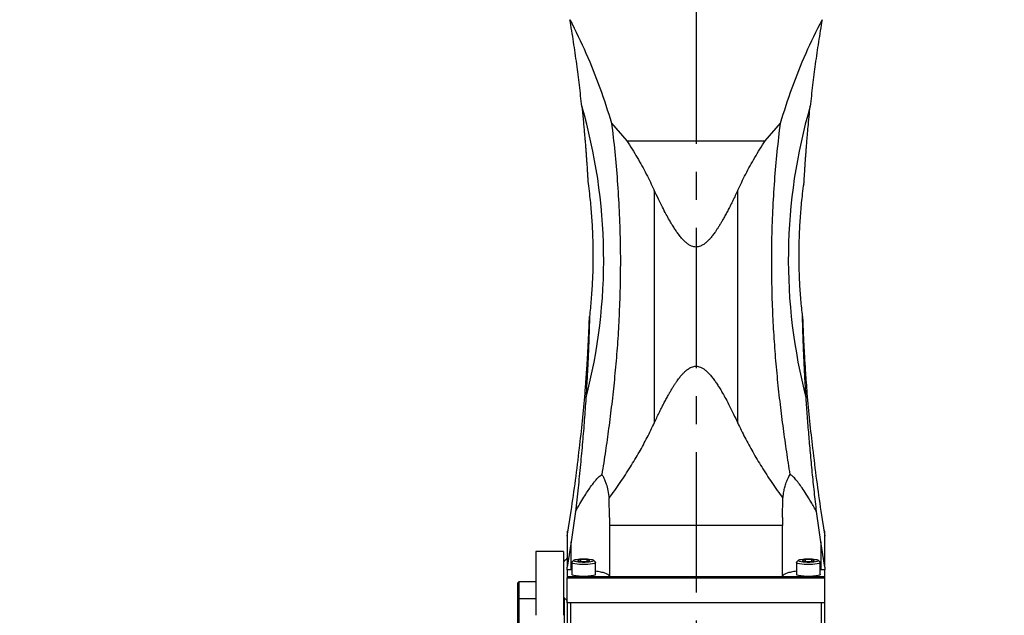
# Model space of a CAD drawing. Extents: x 0 to 841, y 0 to 594.
# Tile 93 of 142: x 455 to 544, y 281 to 335. Entities that reach past the tile are written whole.
import ezdxf

# ---------------------------------------------------------------- set-up
doc = ezdxf.new("R2010")
doc.units = 0
doc.linetypes.add('CENTERX2', pattern=[20.32, 12.7, -2.54, 2.54, -2.54])
doc.layers.get('0').update_dxf_attribs({"linetype": 'CONTINUOUS'})
doc.styles.add('SLDTEXTSTYLE0', font='TXT', dxfattribs={"width": 0.75})
doc.styles.add('SLDTEXTSTYLE2', font='TXT', dxfattribs={"width": 0.7})
doc.styles.add('SLDTEXTSTYLE3', font='TXT', dxfattribs={"width": 0.6875})
doc.dimstyles.new('SLDDIMSTYLE16', dxfattribs={"dimtxt": 3.5, "dimasz": 3.556, "dimexe": 0, "dimexo": 0.0625, "dimgap": 0.875, "dimtad": 1, "dimlfac": 2.5, "dimrnd": 1e-09, "dimzin": 12, "dimtxsty": 'SLDTEXTSTYLE0', "dimblk1": 'NONE', "dimblk2": 'NONE', "dimsah": 1, "dimcen": 0, "dimazin": 3, "dimtol": 1, "dimtp": 0.018, "dimtfac": 1, "dimtdec": 3, "dimtmove": 0, "dimatfit": 3, "dimtolj": 1})
doc.dimstyles.new('SLDDIMSTYLE17', dxfattribs={"dimtxt": 3.5, "dimasz": 3.556, "dimexe": 0, "dimexo": 0.0625, "dimgap": 0.875, "dimtad": 1, "dimlfac": 2.5, "dimrnd": 1e-09, "dimzin": 12, "dimtxsty": 'SLDTEXTSTYLE0', "dimblk1": 'NONE', "dimblk2": 'NONE', "dimsah": 1, "dimcen": 0, "dimazin": 3, "dimtol": 1, "dimtp": 0.012, "dimtfac": 1, "dimtdec": 3, "dimtmove": 0, "dimatfit": 3, "dimtolj": 1})
doc.dimstyles.new('SLDDIMSTYLE18', dxfattribs={"dimtxt": 3.5, "dimasz": 3.556, "dimexe": 0, "dimexo": 0.0625, "dimgap": 0.875, "dimtad": 1, "dimlfac": 2.5, "dimrnd": 1e-09, "dimzin": 12, "dimtxsty": 'SLDTEXTSTYLE0', "dimblk1": 'NONE', "dimblk2": 'NONE', "dimsah": 1, "dimcen": 0, "dimazin": 3, "dimtol": 1, "dimtp": 0.01, "dimtfac": 1, "dimtmove": 0, "dimatfit": 3, "dimtolj": 1})

# ---------------------------------------------------------------- blocks, each defined once
blk = doc.blocks.new('_D_70')
at = {"color": 7, "linetype": 'CONTINUOUS'}
for centre, start, end in [((568.276, 493.681), 153.43495, 206.56505), ((564.64, 493.681), 333.43495, 26.56505)]:
    blk.add_arc(centre, 10.12, start, end, dxfattribs=at)
at = {"color": 7, "linetype": 'CONTINUOUS', "char_height": 3.5, "attachment_point": 1}
for s, insert, style in [('0.018', (562.054, 498.192, -108.66), 'SLDTEXTSTYLE0'), ('+', (559.225, 498.192, -108.66), 'SLDTEXTSTYLE0'), ('%%c', (539.345, 493.667, -108.66), 'SLDTEXTSTYLE0'), ('12 H7', (544.623, 493.72, -108.66), 'SLDTEXTSTYLE2'), ('0', (562.054, 493.667, -108.66), 'SLDTEXTSTYLE0'), ('depth 3', (576.072, 493.72, -108.66), 'SLDTEXTSTYLE0')]:
    blk.add_mtext(s, dxfattribs=dict(at, insert=insert, style=style))
blk = doc.blocks.new('_NONE')
blk = doc.blocks.new('_D_71')
at = {"color": 7, "linetype": 'CONTINUOUS'}
for centre, start, end in [((561.062, 536.749), 153.43495, 206.56505), ((557.426, 536.749), 333.43495, 26.56505)]:
    blk.add_arc(centre, 10.12, start, end, dxfattribs=at)
at = {"color": 7, "linetype": 'CONTINUOUS', "char_height": 3.5, "attachment_point": 1}
for s, insert, style in [('0.012', (554.839, 541.26, -108.66), 'SLDTEXTSTYLE0'), ('+', (552.01, 541.26, -108.66), 'SLDTEXTSTYLE0'), ('%%c', (534.716, 536.735, -108.66), 'SLDTEXTSTYLE0'), ('4 H7', (539.995, 536.788, -108.66), 'SLDTEXTSTYLE3'), ('0', (554.839, 536.735, -108.66), 'SLDTEXTSTYLE0'), ('depth 4', (568.858, 536.788, -108.66), 'SLDTEXTSTYLE0')]:
    blk.add_mtext(s, dxfattribs=dict(at, insert=insert, style=style))
blk = doc.blocks.new('_D_72')
at = {"color": 7, "linetype": 'CONTINUOUS'}
for centre, start, end in [((561.427, 563.816), 153.43495, 206.56505), ((555.205, 563.816), 333.43495, 26.56505)]:
    blk.add_arc(centre, 10.12, start, end, dxfattribs=at)
at = {"color": 7, "linetype": 'CONTINUOUS', "char_height": 3.5, "attachment_point": 1}
for s, insert, style in [('+', (552.375, 568.328, -108.66), 'SLDTEXTSTYLE0'), ('0.01', (555.205, 568.328, -108.66), 'SLDTEXTSTYLE0'), ('depth 5', (566.637, 563.855, -108.66), 'SLDTEXTSTYLE0'), ('2x', (530.254, 563.855, -108.66), 'SLDTEXTSTYLE0'), ('%%c', (535.081, 563.802, -108.66), 'SLDTEXTSTYLE0'), ('3 H7', (540.36, 563.855, -108.66), 'SLDTEXTSTYLE3'), ('0', (555.205, 563.802, -108.66), 'SLDTEXTSTYLE0')]:
    blk.add_mtext(s, dxfattribs=dict(at, insert=insert, style=style))

msp = doc.modelspace()

# ---------------------------------------------------------------- linework, layer by layer
at = {"color": 7, "linetype": 'CENTERX2'}
msp.add_line((516.2854, 397.4398), (516.2854, 178.5652), dxfattribs=at)
at = {"color": 7, "linetype": 'CONTINUOUS'}
for p, q in [((508.6421, 325.6608), (510.0307, 324.0582)), ((522.54, 324.0582), (523.9286, 325.6608)), ((510.0307, 324.0582), (522.54, 324.0582)), ((512.506, 319.5784), (512.506, 298.4923)), ((520.0647, 298.4923), (520.0647, 319.5784)), ((506.6432, 308.1369), (506.6438, 308.1413)), ((525.9269, 308.1414), (525.9275, 308.1365)), ((508.4589, 289.9303), (508.4209, 291.6779)), ((524.1119, 289.9303), (524.1498, 291.6779)), ((504.6187, 288.2351), (504.9832, 290.5241)), ((527.5875, 290.5241), (527.952, 288.2351)), ((505.373, 290.4687), (504.9832, 287.7315)), ((508.4589, 289.9303), (508.4589, 289.2016)), ((524.1119, 289.9303), (524.1119, 289.2016)), ((527.5875, 287.7315), (527.1977, 290.4687)), ((524.1119, 289.2016), (508.4589, 289.2016)), ((508.4589, 289.2016), (508.4589, 284.5692)), ((524.1119, 284.5692), (524.1119, 289.2016)), ((504.6187, 288.7026), (504.6931, 288.7026)), ((504.6187, 288.7026), (504.6187, 288.2351)), ((504.6187, 288.2351), (504.6187, 285.4425)), ((527.952, 288.7026), (527.8776, 288.7026)), ((527.952, 288.2351), (527.952, 288.7026)), ((527.952, 285.4425), (527.952, 288.2351)), ((504.9832, 287.7315), (504.6187, 285.4425)), ((504.9832, 285.2108), (504.9832, 287.7315)), ((527.5875, 287.7315), (527.5875, 285.2108)), ((527.952, 285.4425), (527.5875, 287.7315)), ((504.2857, 286.856), (501.7791, 286.856)), ((504.3968, 286.0503), (504.2854, 285.9228)), ((505.225, 286.069), (505.0523, 285.9016)), ((505.8348, 286.118), (505.551, 286.0326)), ((506.4025, 286.118), (505.8348, 286.118)), ((505.8348, 286.118), (505.8348, 285.9472)), ((506.6864, 286.0326), (506.4025, 286.118)), ((506.4025, 286.118), (506.4025, 285.9472)), ((507.185, 285.9016), (507.0124, 286.069)), ((525.5583, 286.069), (525.3857, 285.9016)), ((526.1682, 286.118), (525.8843, 286.0326)), ((526.7359, 286.118), (526.1682, 286.118)), ((526.1682, 286.118), (526.1682, 285.9472)), ((527.0197, 286.0326), (526.7359, 286.118)), ((526.7359, 286.118), (526.7359, 285.9472)), ((527.5184, 285.9016), (527.3457, 286.069)), ((504.6187, 285.2108), (504.6187, 285.4425)), ((504.9832, 285.2108), (504.6187, 285.2108)), ((504.6187, 285.2108), (504.6187, 284.5692)), ((505.0354, 285.2099), (504.9832, 285.2108)), ((505.0354, 285.8685), (505.0354, 284.7854)), ((505.551, 286.0326), (505.8348, 285.9472)), ((505.8348, 285.9472), (506.4025, 285.9472)), ((506.4025, 285.9472), (506.6864, 286.0326)), ((507.202, 284.7854), (507.202, 285.8685)), ((525.3687, 285.8685), (525.3687, 284.7854)), ((525.8843, 286.0326), (526.1682, 285.9472)), ((526.1682, 285.9472), (526.7359, 285.9472)), ((526.7359, 285.9472), (527.0197, 286.0326)), ((527.5354, 284.7854), (527.5354, 285.8685)), ((527.5875, 285.2108), (527.5354, 285.2099)), ((527.952, 285.2108), (527.5875, 285.2108)), ((527.952, 285.4425), (527.952, 285.2108)), ((527.952, 284.5692), (527.952, 285.2108)), ((508.4589, 284.5692), (504.6187, 284.5692)), ((504.6187, 284.5692), (504.6187, 284.5526)), ((527.952, 284.5526), (504.6187, 284.5526)), ((504.6187, 284.5526), (504.6187, 284.4822)), ((504.6187, 284.4822), (527.952, 284.4822)), ((504.6187, 282.2192), (504.6187, 284.4822)), ((524.1119, 284.5692), (527.952, 284.5692)), ((527.952, 284.5526), (527.952, 284.5692)), ((527.952, 284.4822), (527.952, 284.5526)), ((527.952, 282.2192), (527.952, 284.4822)), ((500.252, 284.1147), (500.1183, 283.981)), ((501.7854, 284.1147), (500.252, 284.1147)), ((500.252, 284.1147), (500.252, 282.7814)), ((500.252, 282.5661), (500.1183, 282.4324)), ((500.1187, 282.7814), (500.1187, 282.4911)), ((500.252, 282.7814), (500.252, 282.5661)), ((501.7861, 282.5661), (500.252, 282.5661)), ((500.252, 282.5661), (500.252, 281.2328)), ((504.2854, 282.7193), (504.3968, 282.5918)), ((504.3968, 278.4455), (504.3968, 282.5918)), ((504.6187, 282.2192), (504.6187, 271.1156)), ((527.952, 282.2192), (504.6187, 282.2192)), ((527.952, 270.0452), (527.952, 282.2192)), ((500.252, 281.2328), (500.252, 279.8995))]:
    msp.add_line(p, q, dxfattribs=at)
at = {"color": 8, "linetype": 'CONTINUOUS'}
for p, q in [((504.952, 270.084), (504.952, 282.2192)), ((527.6187, 282.2192), (527.6187, 270.084))]:
    msp.add_line(p, q, dxfattribs=at)
at = {"color": 7, "linetype": 'CONTINUOUS'}
for points in [[(507.185, 285.9016), (507.1856, 285.9011), (507.2002, 285.8575), (507.1565, 285.8145), (507.0569, 285.7744), (506.9067, 285.7394), (506.714, 285.7113), (506.4892, 285.6917), (506.2445, 285.6816), (505.9929, 285.6816), (505.7482, 285.6917), (505.5234, 285.7113), (505.3307, 285.7394), (505.1805, 285.7744), (505.0809, 285.8145), (505.0372, 285.8575), (505.0518, 285.9011), (505.0523, 285.9016)], [(527.5184, 285.9016), (527.5189, 285.9011), (527.5335, 285.8575), (527.4898, 285.8145), (527.3902, 285.7744), (527.24, 285.7394), (527.0473, 285.7113), (526.8225, 285.6917), (526.5778, 285.6816), (526.3263, 285.6816), (526.0815, 285.6917), (525.8567, 285.7113), (525.664, 285.7394), (525.5138, 285.7744), (525.4142, 285.8145), (525.3705, 285.8575), (525.3851, 285.9011), (525.3857, 285.9016)]]:
    msp.add_lwpolyline(points, dxfattribs=at)
for centre, radius, start, end in [((458.3233, 313.2953), 49.6088, 345.3358, 16.245287), ((574.2472, 313.2953), 49.6086, 163.754652, 194.66426)]:
    msp.add_arc(centre, radius, start, end, dxfattribs=at)
for points, knots in [([(505.9514, 327.1734), (505.8815, 327.8126), (505.7399, 329.1095), (505.4891, 331.0515), (505.2049, 333.0371), (504.9876, 334.3521), (504.8772, 335.0207)], [0, 0, 0, 0, 0.23384641, 0.47444756, 0.73281596, 1, 1, 1, 1]), ([(504.8772, 335.0207), (505.3738, 334.014), (506.3673, 332.0003), (507.6256, 328.872), (508.3033, 326.7312), (508.6421, 325.6608)], [0, 0, 0, 0, 0.333287, 0.6666708, 1, 1, 1, 1]), ([(523.9286, 325.6608), (524.2674, 326.7311), (524.9451, 328.872), (526.2034, 332.0003), (527.1969, 334.014), (527.6935, 335.0207)], [0, 0, 0, 0, 0.333321, 0.6667052, 1, 1, 1, 1]), ([(527.6935, 335.0207), (527.5831, 334.3523), (527.3659, 333.0376), (527.0817, 331.0522), (526.8309, 329.11), (526.6892, 327.8128), (526.6193, 327.1734)], [0, 0, 0, 0, 0.2671168, 0.5254163, 0.7660906, 1, 1, 1, 1]), ([(505.9514, 327.1734), (505.973, 326.964), (506.0156, 326.5528), (506.0748, 325.9498), (506.1281, 325.3835), (506.1748, 324.866), (506.2155, 324.3965), (506.2518, 323.9623), (506.2853, 323.5466), (506.3161, 323.1509), (506.3443, 322.7763), (506.3695, 322.4287), (506.3921, 322.1081), (506.4113, 321.827), (506.4276, 321.5823), (506.4415, 321.3707), (506.4539, 321.1775), (506.4649, 321.0038), (506.4745, 320.849), (506.483, 320.7121), (506.4914, 320.577), (506.4993, 320.4495), (506.5065, 320.3364), (506.5122, 320.2525), (506.5158, 320.2038), (506.5168, 320.1999), (506.517, 320.1989)], [0, 0, 0, 0, 0.0810848, 0.1592897, 0.2346228, 0.3022904, 0.362388, 0.4197479, 0.4743757, 0.5280935, 0.5786237, 0.6259802, 0.6701769, 0.7112338, 0.7439064, 0.7745059, 0.8030524, 0.8295734, 0.8536031, 0.8759311, 0.8966064, 0.9232233, 0.9472717, 0.9690645, 0.9925566, 1, 1, 1, 1]), ([(526.0537, 320.1989), (526.0539, 320.1997), (526.0545, 320.2017), (526.0563, 320.2243), (526.0589, 320.258), (526.0623, 320.3077), (526.0669, 320.3785), (526.0728, 320.472), (526.0792, 320.5758), (526.0856, 320.6788), (526.0917, 320.7767), (526.0983, 320.884), (526.1059, 321.0044), (526.1144, 321.1392), (526.124, 321.2893), (526.1345, 321.4511), (526.1459, 321.6247), (526.1599, 321.835), (526.1771, 322.0862), (526.1979, 322.3829), (526.2211, 322.7031), (526.2467, 323.0467), (526.2772, 323.4435), (526.3177, 323.9494), (526.3711, 324.5861), (526.4403, 325.3625), (526.5226, 326.2333), (526.5865, 326.8541), (526.6193, 327.1734)], [0, 0, 0, 0, 0.0074012, 0.018865, 0.0308698, 0.045457, 0.0610807, 0.0813885, 0.1032765, 0.1186563, 0.1349524, 0.1521872, 0.1703775, 0.1914309, 0.2137801, 0.237438, 0.2624182, 0.2887303, 0.3269397, 0.3678879, 0.4115883, 0.4580549, 0.5072977, 0.571259, 0.6600604, 0.759423, 0.8762959, 1, 1, 1, 1]), ([(508.6421, 325.6608), (508.7433, 324.7977), (508.9453, 323.0752), (509.1738, 320.4205), (509.3398, 317.7112), (509.4302, 314.9526), (509.4494, 312.1615), (509.3968, 310.2967), (509.3704, 309.3625)], [0, 0, 0, 0, 0.1651065, 0.3295168, 0.4955514, 0.6641783, 0.8317617, 1, 1, 1, 1]), ([(523.2003, 309.3625), (523.1739, 310.2984), (523.1212, 312.1656), (523.1406, 314.9546), (523.2308, 317.7091), (523.3965, 320.4143), (523.625, 323.0711), (523.8272, 324.796), (523.9286, 325.6608)], [0, 0, 0, 0, 0.1685322, 0.3362684, 0.5040715, 0.6700367, 0.8345645, 1, 1, 1, 1]), ([(510.0307, 324.0582), (510.3474, 323.5508), (510.9645, 322.5625), (511.7918, 321.0676), (512.2716, 320.0671), (512.506, 319.5784)], [0, 0, 0, 0, 0.3504742, 0.6827163, 1, 1, 1, 1]), ([(520.0647, 319.5784), (520.2987, 320.0664), (520.7783, 321.0664), (521.6055, 322.5613), (522.223, 323.5504), (522.54, 324.0582)], [0, 0, 0, 0, 0.3168153, 0.6492036, 1, 1, 1, 1]), ([(506.5104, 320.1981), (506.554, 319.8818), (506.6701, 319.0395), (506.8006, 317.6636), (506.9077, 316.0724), (506.9602, 314.4767), (506.961, 312.8784), (506.9079, 311.2793), (506.8072, 309.6974), (506.6965, 308.6518), (506.642, 308.1371)], [0, 0, 0, 0, 0.07918345, 0.21089359, 0.34274973, 0.47474999, 0.60689522, 0.73918484, 0.87161994, 1, 1, 1, 1]), ([(525.9288, 308.1367), (525.8749, 308.6453), (525.7648, 309.6827), (525.6641, 311.2549), (525.6102, 312.8505), (525.6101, 314.4488), (525.6617, 316.0481), (525.7686, 317.6463), (525.8995, 319.0308), (526.0164, 319.8791), (526.0604, 320.198)], [0, 0, 0, 0, 0.1268781, 0.2587303, 0.3907266, 0.5228678, 0.6551534, 0.7875845, 0.9201613, 1, 1, 1, 1]), ([(516.2854, 314.4291), (516.2211, 314.433), (516.0851, 314.4413), (515.9109, 314.4956), (515.7613, 314.5638), (515.6364, 314.6361), (515.5096, 314.724), (515.3865, 314.823), (515.2667, 314.9313), (515.1498, 315.0479), (515.0305, 315.1772), (514.9091, 315.3194), (514.7853, 315.4744), (514.6592, 315.6422), (514.5026, 315.8626), (514.3154, 316.1439), (514.0973, 316.4942), (513.8534, 316.9097), (513.5651, 317.4299), (513.2327, 318.0667), (512.87, 318.7988), (512.6305, 319.3119), (512.506, 319.5784)], [0, 0, 0, 0, 0.0292045, 0.0617911, 0.0821909, 0.1039772, 0.1273205, 0.1523567, 0.1757709, 0.2007809, 0.2274353, 0.2557805, 0.2858487, 0.3176734, 0.3512765, 0.4088377, 0.4714172, 0.539063, 0.6280916, 0.7420965, 0.8660476, 1, 1, 1, 1]), ([(520.0647, 319.5784), (519.9911, 319.4202), (519.8473, 319.1105), (519.6303, 318.6589), (519.4184, 318.2298), (519.2112, 317.8234), (519.0088, 317.4395), (518.8212, 317.0965), (518.6483, 316.7921), (518.4904, 316.5242), (518.3362, 316.2731), (518.1859, 316.0389), (518.0144, 315.7846), (517.8216, 315.5182), (517.6057, 315.2493), (517.3968, 315.0193), (517.171, 314.8064), (516.9375, 314.63), (516.6954, 314.5065), (516.4839, 314.4408), (516.3487, 314.4328), (516.2854, 314.4291)], [0, 0, 0, 0, 0.0794737, 0.1555236, 0.2281582, 0.2973895, 0.3632285, 0.4256905, 0.4753782, 0.5225582, 0.5672462, 0.6094565, 0.6492101, 0.7068279, 0.7590527, 0.8060491, 0.8480441, 0.9001861, 0.9385334, 0.9712336, 1, 1, 1, 1]), ([(509.3704, 309.3625), (509.3374, 308.5857), (509.2711, 307.0304), (509.1079, 304.7152), (508.9037, 302.4358), (508.6597, 300.1985), (508.3875, 298.0439), (508.0886, 295.917), (507.8751, 294.5414), (507.7652, 293.8331)], [0, 0, 0, 0, 0.1471656, 0.2946279, 0.4397863, 0.582402, 0.7249932, 0.8584115, 1, 1, 1, 1]), ([(524.8055, 293.8331), (524.6996, 294.5153), (524.4864, 295.8876), (524.1881, 298.0062), (523.912, 300.1892), (523.6675, 302.4301), (523.4626, 304.7176), (523.2996, 307.0309), (523.2333, 308.5858), (523.2003, 309.3625)], [0, 0, 0, 0, 0.1364062, 0.2743819, 0.416078, 0.5605684, 0.7054446, 0.8528588, 1, 1, 1, 1]), ([(506.2409, 301.1893), (506.258, 301.4005), (506.2915, 301.8152), (506.3372, 302.4229), (506.3779, 302.9927), (506.4129, 303.5124), (506.4429, 303.9828), (506.4693, 304.4172), (506.4932, 304.832), (506.5148, 305.2262), (506.5342, 305.5985), (506.5513, 305.9437), (506.5664, 306.2619), (506.5809, 306.5843), (506.5946, 306.9039), (506.6067, 307.2009), (506.6158, 307.4343), (506.6226, 307.6134), (506.6294, 307.7949), (506.6355, 307.9593), (506.6404, 308.0856), (506.642, 308.1186), (506.6427, 308.1332)], [0, 0, 0, 0, 0.0825223, 0.1620447, 0.2385718, 0.3071484, 0.3678985, 0.425832, 0.4809584, 0.5349286, 0.5856748, 0.6332112, 0.6775527, 0.7187179, 0.7700003, 0.8160074, 0.8516172, 0.8789364, 0.903948, 0.9461388, 0.9761877, 1, 1, 1, 1]), ([(506.6438, 308.1413), (506.6439, 308.1341), (506.6441, 308.123), (506.6435, 308.0804), (506.6426, 308.0294), (506.641, 307.9475), (506.6381, 307.8196), (506.6347, 307.6756), (506.6309, 307.5263), (506.6268, 307.3752), (506.6225, 307.2204), (506.618, 307.0612), (506.6134, 306.9083), (506.6082, 306.7382), (506.6024, 306.5566), (506.5955, 306.3473), (506.5873, 306.1076), (506.5775, 305.835), (506.5666, 305.5436), (506.5544, 305.2335), (506.541, 304.9047), (506.5226, 304.4773), (506.4981, 303.9415), (506.4649, 303.2668), (506.4241, 302.503), (506.3748, 301.6482), (506.336, 301.0459), (506.3162, 300.7367)], [0, 0, 0, 0, 0.0213414, 0.0329333, 0.0450258, 0.0642989, 0.0875786, 0.116151, 0.1349848, 0.1562547, 0.1827982, 0.2008943, 0.2225603, 0.2454596, 0.2696058, 0.2950098, 0.3280842, 0.3632792, 0.40061, 0.4400855, 0.4817142, 0.5255062, 0.6016422, 0.6831596, 0.7777612, 0.8858818, 1, 1, 1, 1]), ([(526.2546, 300.7367), (526.2401, 300.9592), (526.2119, 301.3959), (526.1734, 302.0366), (526.1395, 302.6365), (526.1105, 303.1815), (526.0857, 303.6728), (526.0641, 304.1258), (526.0446, 304.5581), (526.027, 304.9687), (526.0113, 305.3565), (525.9975, 305.7174), (525.9854, 306.0512), (525.9727, 306.4203), (525.9602, 306.8093), (525.9495, 307.1715), (525.9419, 307.4464), (525.9359, 307.6803), (525.931, 307.8844), (525.9279, 308.0345), (525.9266, 308.1182), (525.9268, 308.1339), (525.9269, 308.1414)], [0, 0, 0, 0, 0.0821041, 0.1611432, 0.2371255, 0.3046844, 0.3640322, 0.4206167, 0.4744457, 0.526731, 0.5759042, 0.6219813, 0.6649766, 0.7049115, 0.7660636, 0.8194709, 0.8534642, 0.8839171, 0.9254475, 0.9549498, 0.978523, 1, 1, 1, 1]), ([(525.928, 308.1321), (525.9283, 308.1262), (525.929, 308.1141), (525.9304, 308.0812), (525.9323, 308.0342), (525.9349, 307.9655), (525.9383, 307.875), (525.9421, 307.7738), (525.9458, 307.6729), (525.9495, 307.5766), (525.9535, 307.4713), (525.958, 307.3528), (525.9633, 307.22), (525.9692, 307.072), (525.9758, 306.9123), (525.9831, 306.7409), (525.9921, 306.533), (526.0033, 306.2841), (526.0172, 305.9896), (526.0328, 305.6716), (526.0504, 305.33), (526.0717, 304.9349), (526.1005, 304.4299), (526.1393, 303.7927), (526.191, 303.0134), (526.2538, 302.1371), (526.304, 301.5113), (526.3298, 301.1893)], [0, 0, 0, 0, 0.0112518, 0.0229372, 0.037576, 0.0533055, 0.0734359, 0.0951836, 0.1106219, 0.1269375, 0.1441542, 0.1622904, 0.1833646, 0.2057241, 0.2293846, 0.2543579, 0.2806562, 0.3190111, 0.3601318, 0.4040343, 0.4507336, 0.5002379, 0.5647572, 0.6545274, 0.7551937, 0.8740432, 1, 1, 1, 1]), ([(512.506, 298.4923), (512.5796, 298.6504), (512.7234, 298.9597), (512.9404, 299.4108), (513.1523, 299.8395), (513.3595, 300.2456), (513.5619, 300.6291), (513.7495, 300.9718), (513.9224, 301.276), (514.0803, 301.5437), (514.2345, 301.7946), (514.3848, 302.0286), (514.5564, 302.2827), (514.7491, 302.549), (514.965, 302.8177), (515.1739, 303.0475), (515.3997, 303.2603), (515.6332, 303.4366), (515.8753, 303.56), (516.0868, 303.6257), (516.222, 303.6337), (516.2854, 303.6374)], [0, 0, 0, 0, 0.07947289, 0.15552266, 0.22815805, 0.29738891, 0.3632279, 0.42568945, 0.47537742, 0.52255748, 0.56724553, 0.60945602, 0.64920893, 0.70682806, 0.75905232, 0.80604905, 0.84804354, 0.90018647, 0.93853346, 0.97123343, 1, 1, 1, 1]), ([(516.2854, 303.6374), (516.3496, 303.6335), (516.4856, 303.6252), (516.6598, 303.5709), (516.8094, 303.5027), (516.9343, 303.4305), (517.0611, 303.3426), (517.1842, 303.2437), (517.304, 303.1354), (517.4209, 303.019), (517.5402, 302.8897), (517.6616, 302.7476), (517.7854, 302.5927), (517.9115, 302.425), (518.0681, 302.2048), (518.2553, 301.9237), (518.4735, 301.5736), (518.7174, 301.1584), (519.0056, 300.6386), (519.3381, 300.0024), (519.7007, 299.2711), (519.9402, 298.7585), (520.0647, 298.4923)], [0, 0, 0, 0, 0.0292047, 0.0617911, 0.082191, 0.1039774, 0.12732, 0.1523563, 0.1757717, 0.2007808, 0.2274353, 0.2557806, 0.285849, 0.3176729, 0.3512765, 0.4088385, 0.4714171, 0.5390633, 0.6280929, 0.7420974, 0.8660483, 1, 1, 1, 1]), ([(506.3162, 300.7367), (506.2707, 300.0774), (506.1788, 298.7445), (506.0148, 296.7421), (505.827, 294.6877), (505.6136, 292.5795), (505.4539, 291.1788), (505.373, 290.4687)], [0, 0, 0, 0, 0.1852745, 0.3745995, 0.5739226, 0.7839733, 1, 1, 1, 1]), ([(505.733, 296.2021), (505.8295, 297.027), (506.0195, 298.6502), (506.1679, 300.3522), (506.2409, 301.1893)], [0, 0, 0, 0, 0.508172, 1, 1, 1, 1]), ([(527.1977, 290.4687), (527.1297, 291.0633), (526.9951, 292.2387), (526.8104, 294.0195), (526.6445, 295.7531), (526.4977, 297.4428), (526.3674, 299.0865), (526.292, 300.1898), (526.2546, 300.7367)], [0, 0, 0, 0, 0.1810568, 0.3579037, 0.5308638, 0.6901566, 0.8464222, 1, 1, 1, 1]), ([(526.3298, 301.1893), (526.4039, 300.3398), (526.5524, 298.638), (526.7425, 297.015), (526.8377, 296.2021)], [0, 0, 0, 0, 0.4991602, 1, 1, 1, 1]), ([(508.4209, 291.6779), (508.7586, 292.1487), (509.4239, 293.0764), (510.3342, 294.4779), (511.1483, 295.8418), (511.8733, 297.168), (512.2969, 298.0546), (512.506, 298.4923)], [0, 0, 0, 0, 0.218622, 0.430722, 0.6300083, 0.8173118, 1, 1, 1, 1]), ([(520.0647, 298.4923), (520.2739, 298.0545), (520.6975, 297.1678), (521.4226, 295.8414), (522.2368, 294.4776), (523.1469, 293.0762), (523.8121, 292.1487), (524.1498, 291.6779)], [0, 0, 0, 0, 0.1827163, 0.3700607, 0.5693471, 0.7814078, 1, 1, 1, 1]), ([(504.9832, 290.5241), (505.1203, 291.4587), (505.3969, 293.3451), (505.6203, 295.2439), (505.733, 296.2021)], [0, 0, 0, 0, 0.4954112, 1, 1, 1, 1]), ([(526.8377, 296.2021), (526.9504, 295.2439), (527.1738, 293.3451), (527.4505, 291.4587), (527.5875, 290.5241)], [0, 0, 0, 0, 0.5045888, 1, 1, 1, 1]), ([(505.373, 290.4687), (505.5067, 290.7034), (505.7606, 291.1488), (506.125, 291.7557), (506.4486, 292.2687), (506.7343, 292.6943), (506.9675, 293.0164), (507.1579, 293.2581), (507.3106, 293.4356), (507.5117, 293.65), (507.6623, 293.7588), (507.7652, 293.8331)], [0, 0, 0, 0, 0.17745019, 0.33678948, 0.4739817, 0.59160777, 0.69588698, 0.76162274, 0.82265221, 0.87896451, 1, 1, 1, 1]), ([(507.7652, 293.8331), (507.8147, 293.7492), (507.9178, 293.5744), (508.0481, 293.2839), (508.1935, 292.8852), (508.3351, 292.3495), (508.3911, 291.9112), (508.4209, 291.6779)], [0, 0, 0, 0, 0.1305643, 0.2718741, 0.4234075, 0.6931526, 1, 1, 1, 1]), ([(524.1498, 291.6779), (524.1685, 291.8355), (524.2048, 292.141), (524.2951, 292.5755), (524.4186, 293.0104), (524.5779, 293.4343), (524.7328, 293.7057), (524.8055, 293.8331)], [0, 0, 0, 0, 0.2070293, 0.401338, 0.5818915, 0.8036471, 1, 1, 1, 1]), ([(527.1977, 290.4687), (527.031, 290.7606), (526.7207, 291.3038), (526.2839, 292.0184), (525.9079, 292.593), (525.624, 292.9903), (525.4108, 293.2605), (525.2586, 293.4377), (525.1242, 293.5788), (525.0063, 293.6877), (524.9034, 293.7713), (524.8375, 293.8129), (524.8055, 293.8331)], [0, 0, 0, 0, 0.2209041, 0.4111743, 0.5644327, 0.6965938, 0.762315, 0.8230125, 0.878901, 0.9217377, 0.9620277, 1, 1, 1, 1]), ([(501.7854, 286.8511), (501.7854, 286.8527), (501.7854, 286.877), (501.7854, 286.7854), (501.7854, 286.5655), (501.7854, 286.1834), (501.7854, 285.6628), (501.7854, 285.002), (501.7854, 284.2086), (501.7854, 283.2861), (501.7854, 282.2512), (501.7854, 281.4688), (501.7854, 281.0776)], [0, 0, 0, 0, 0.0078472, 0.1180863, 0.2283256, 0.3385649, 0.4488039, 0.5590432, 0.6692823, 0.7795215, 0.8897608, 1, 1, 1, 1]), ([(504.2854, 286.836), (504.2854, 286.8414), (504.2854, 286.8622), (504.2854, 286.7181), (504.2854, 286.4048), (504.2854, 285.9088), (504.2854, 285.2498), (504.2854, 284.4307), (504.2854, 283.4574), (504.2854, 282.3498), (504.2854, 281.5016), (504.2854, 281.0776)], [0, 0, 0, 0, 0.04190774, 0.1616692, 0.28143077, 0.40119231, 0.52095375, 0.64071529, 0.76047677, 0.8802385, 1, 1, 1, 1]), ([(504.6187, 286.3041), (504.6093, 286.2611), (504.5905, 286.1751), (504.4614, 286.0919), (504.3968, 286.0503)], [0, 0, 0, 0, 0.4999993, 1, 1, 1, 1]), ([(506.1187, 285.8734), (505.9987, 285.8758), (505.7588, 285.8806), (505.4536, 285.9174), (505.2497, 285.97), (505.1782, 286.0326), (505.2497, 286.0952), (505.4536, 286.1478), (505.7588, 286.1846), (505.9987, 286.1894), (506.1187, 286.1918)], [0, 0, 0, 0, 0.1249999, 0.2499999, 0.3749997, 0.4999998, 0.6249999, 0.7499998, 0.8750001, 1, 1, 1, 1]), ([(506.1187, 286.1918), (506.2387, 286.1894), (506.4786, 286.1846), (506.7837, 286.1478), (506.9876, 286.0952), (507.0592, 286.0326), (506.9876, 285.97), (506.7837, 285.9174), (506.4786, 285.8806), (506.2387, 285.8758), (506.1187, 285.8734)], [0, 0, 0, 0, 0.1250001, 0.2500003, 0.3750001, 0.5000002, 0.6250003, 0.7500001, 0.8749999, 1, 1, 1, 1]), ([(526.452, 285.8734), (526.332, 285.8758), (526.0921, 285.8806), (525.787, 285.9174), (525.5831, 285.97), (525.5115, 286.0326), (525.5831, 286.0952), (525.787, 286.1478), (526.0921, 286.1846), (526.332, 286.1894), (526.452, 286.1918)], [0, 0, 0, 0, 0.1250001, 0.2499999, 0.3749997, 0.4999998, 0.6249999, 0.7499997, 0.8749999, 1, 1, 1, 1]), ([(526.452, 286.1918), (526.572, 286.1894), (526.8119, 286.1846), (527.1171, 286.1478), (527.321, 286.0952), (527.3925, 286.0326), (527.321, 285.97), (527.1171, 285.9174), (526.8119, 285.8806), (526.572, 285.8758), (526.452, 285.8734)], [0, 0, 0, 0, 0.1249999, 0.2500002, 0.3750001, 0.5000002, 0.6250003, 0.7500001, 0.8750001, 1, 1, 1, 1]), ([(506.1187, 284.5973), (505.9767, 284.6001), (505.6928, 284.6058), (505.3347, 284.6493), (505.0842, 284.7115), (505.0516, 284.7608), (505.0354, 284.7854)], [0, 0, 0, 0, 0.2499999, 0.5, 0.7499997, 1, 1, 1, 1]), ([(507.202, 284.7854), (507.1857, 284.7608), (507.1532, 284.7115), (506.9026, 284.6493), (506.5446, 284.6058), (506.2606, 284.6001), (506.1187, 284.5973)], [0, 0, 0, 0, 0.2500003, 0.4999997, 0.7499998, 1, 1, 1, 1]), ([(508.4589, 284.6072), (508.4458, 284.6467), (508.4198, 284.7257), (508.2142, 284.8399), (507.8891, 284.9441), (507.5446, 285.0218), (507.2835, 285.057), (507.202, 285.068)], [0, 0, 0, 0, 0.2245447, 0.449089, 0.6736336, 0.8981777, 1, 1, 1, 1]), ([(525.3687, 285.068), (525.2872, 285.057), (525.0261, 285.0218), (524.6816, 284.9441), (524.3565, 284.8399), (524.1509, 284.7257), (524.1249, 284.6467), (524.1119, 284.6072)], [0, 0, 0, 0, 0.1018223, 0.3263664, 0.550911, 0.7754553, 1, 1, 1, 1]), ([(526.452, 284.5973), (526.3101, 284.6001), (526.0261, 284.6058), (525.6681, 284.6493), (525.4175, 284.7115), (525.385, 284.7608), (525.3687, 284.7854)], [0, 0, 0, 0, 0.2500002, 0.5000003, 0.7499997, 1, 1, 1, 1]), ([(527.5354, 284.7854), (527.5191, 284.7608), (527.4865, 284.7115), (527.236, 284.6493), (526.8779, 284.6058), (526.594, 284.6001), (526.452, 284.5973)], [0, 0, 0, 0, 0.2500003, 0.5, 0.7500001, 1, 1, 1, 1]), ([(500.1187, 283.9814), (500.1187, 283.9633), (500.1187, 283.9272), (500.1187, 283.6498), (500.1187, 283.2531), (500.1187, 282.9386), (500.1187, 282.7814)], [0, 0, 0, 0, 0.2499991, 0.499998, 0.7499983, 1, 1, 1, 1]), ([(504.3968, 282.5918), (504.4614, 282.5502), (504.5905, 282.4671), (504.6093, 282.381), (504.6187, 282.338)], [0, 0, 0, 0, 0.4999999, 1, 1, 1, 1]), ([(500.1187, 282.4328), (500.1187, 282.4148), (500.1187, 282.3787), (500.1187, 282.1012), (500.1187, 281.7045), (500.1187, 281.3901), (500.1187, 281.2328)], [0, 0, 0, 0, 0.2500011, 0.5000012, 0.7500021, 1, 1, 1, 1]), ([(500.1187, 281.2328), (500.1187, 281.0756), (500.1187, 280.7611), (500.1187, 280.3644), (500.1187, 280.0869), (500.1187, 280.0509), (500.1187, 280.0328)], [0, 0, 0, 0, 0.2500018, 0.5000014, 0.7500002, 1, 1, 1, 1])]:
    msp.add_open_spline(points, degree=3, knots=knots, dxfattribs=at)

# ---------------------------------------------------------------- dimensions: what is measured, and where the dimension line sits
for p1, text, dimstyle, picture, middle in [((0.8135, 0.8645), '2x<> depth 5', 'SLDDIMSTYLE18', '_D_72', (557.2953, 559.2902)), ((1.1114, 1.1265), '<> depth 4', 'SLDDIMSTYLE17', '_D_71', (560.6367, 532.2229)), ((3.3042, 3.4074), '<> depth 3', 'SLDDIMSTYLE16', '_D_70', (566.5582, 489.1551))]:
    dim = msp.add_diameter_dim_2p(p1=p1, p2=(0, 0), text=text, dimstyle=dimstyle, dxfattribs=at)
    dim.commit()
    dim.dimension.update_dxf_attribs({"geometry": picture, "text_midpoint": middle, "dimtype": 163})

doc.saveas('drawing.dxf')
